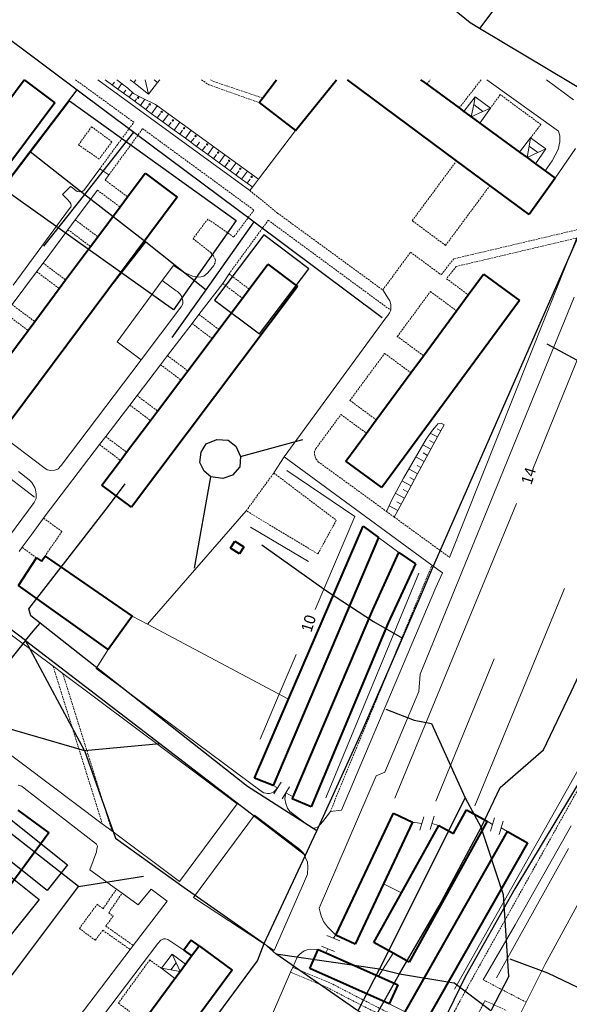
# Model space of a CAD drawing. Extents: x 13 to 4138, y -4831 to -1000.
# Tile 116 of 203: x 1801 to 1959, y -2266 to -1983. Entities that reach past the tile are written whole.
import ezdxf
from ezdxf.enums import TextEntityAlignment as Align

# ---------------------------------------------------------------- set-up
doc = ezdxf.new("R2010")
doc.units = 0
doc.header["$MEASUREMENT"] = 0
doc.linetypes.add('DASHED', pattern=[0.75, 0.5, -0.25])
for name, color, linetype in [('11', 7, 'CONTINUOUS'), ('24', 7, 'CONTINUOUS'), ('37', 7, 'CONTINUOUS'), ('40', 7, 'CONTINUOUS'), ('42', 7, 'CONTINUOUS'), ('6', 7, 'CONTINUOUS'), ('7', 7, 'CONTINUOUS'), ('ДЕТСКИЕ_ПЛОЩАДКИ', 6, 'CONTINUOUS'), ('ПЕШЕХОДНЫЕ_ДОРОЖКИ', 3, 'CONTINUOUS'), ('ПЕШЕХОДНЫЕ_ПЕРЕХОДЫ', 1, 'CONTINUOUS'), ('СПОРТИВНЫЕ_ПЛОЩАДКИ', 3, 'CONTINUOUS'), ('ТРОТУАРЫ', 7, 'CONTINUOUS')]:
    doc.layers.add(name, color=color, linetype=linetype)
doc.styles.get("Standard").update_dxf_attribs({"font": 'txt', "height": 0.2})

msp = doc.modelspace()

# ---------------------------------------------------------------- linework, layer by layer
at = {"layer": '11', "color": 253, "linetype": 'Continuous', "lineweight": 0}
for p, q in [((1867.36, -2031.88), (1823.6, -2000)), ((1880.46, -2014.58), (1869.87, -2028.56)), ((1869.87, -2028.56), (1868.12, -2030.87)), ((1868.12, -2030.87), (1867.36, -2031.88)), ((1904.34, -2131.65), (1910.21, -2135.92)), ((1875.33, -2203.65), (1874.07, -2202.95)), ((1874.27, -2205.35), (1876.38, -2201.95)), ((1876.64, -2206.74), (1878.74, -2203.34)), ((1879.79, -2206.17), (1877.69, -2205.04)), ((1914.16, -2213.48), (1916.79, -2213.89)), ((1916.21, -2215.8), (1917.37, -2211.97)), ((1919.23, -2215.63), (1920.39, -2211.8)), ((1919.72, -2213.89), (1921.65, -2214.42)), ((1935.6, -2213.2), (1937.12, -2214.17)), ((1936.54, -2216.08), (1937.7, -2212.25)), ((1939.04, -2217.06), (1940.2, -2213.23)), ((1939.62, -2215.14), (1941.46, -2216.22)), ((1889.5, -2246.09), (1893.18, -2247.65)), ((1891.34, -2246.87), (1892.07, -2246)), ((1887.97, -2249.16), (1891.65, -2250.72)), ((1889.16, -2251.03), (1889.81, -2249.94)), ((1911.97, -2268.01), (1907.42, -2265.72))]:
    msp.add_line(p, q, dxfattribs=at)
at = {"layer": '24', "color": 253, "linetype": 'DASHED', "lineweight": 0}
for p, q in [((1817.2, -2000), (1833.96, -2012.2)), ((1853.43, -2000), (1855.53, -2001.42)), ((1855.53, -2001.42), (1870.01, -2006.55)), ((1856.05, -2000), (1856.97, -2000.51)), ((1856.97, -2000.51), (1871.03, -2005.22)), ((1918.24, -2001.27), (1919.21, -2000)), ((1933.85, -2000), (1927.55, -2008.08)), ((1939.35, -2004.26), (1936.52, -2008.11)), ((1951.02, -2012.85), (1939.35, -2004.26)), ((1824.16, -2025.62), (1833.96, -2012.2)), ((1948.09, -2016.7), (1951.02, -2012.85)), ((1818.05, -2018.69), (1821.83, -2013.5)), ((1821.83, -2013.5), (1827.67, -2017.82)), ((1826.82, -2027.3), (1836.5, -2014.05)), ((1836.5, -2014.05), (1868.52, -2037.46)), ((1823.99, -2022.8), (1818.05, -2018.69)), ((1827.67, -2017.82), (1823.99, -2022.8)), ((1914.04, -2040.51), (1926.81, -2023.27)), ((1825.7, -2028.83), (1832.17, -2033.65)), ((1823.5, -2031.72), (1830, -2036.57)), ((1867.36, -2031.88), (1875.29, -2038.33)), ((1923.63, -2047.61), (1936.4, -2030.38)), ((1868.52, -2037.46), (1862.7, -2045.21)), ((1875.29, -2038.33), (1905.55, -2060.44)), ((1817.11, -2040.28), (1823.62, -2045.13)), ((1855.22, -2040.03), (1851.02, -2045.69)), ((1862.7, -2045.21), (1855.22, -2040.03)), ((1861.34, -2055.8), (1872.63, -2040.38)), ((1872.63, -2040.38), (1907.86, -2066.28)), ((1923.63, -2047.61), (1914.04, -2040.51)), ((1815.01, -2043.11), (1821.51, -2047.96)), ((1962.45, -2042.88), (1925.99, -2051.48)), ((1851.02, -2045.69), (1856.13, -2049.71)), ((1961.41, -2045.49), (1926.72, -2053.67)), ((1856.13, -2049.71), (1856.86, -2050.62)), ((1905.55, -2060.44), (1913.55, -2049.58)), ((1913.55, -2049.58), (1921.7, -2055.59)), ((1807.85, -2052.7), (1814.36, -2057.55)), ((1856.86, -2050.62), (1857.22, -2051.26)), ((1857.32, -2052.64), (1856.95, -2053.36)), ((1857.22, -2051.26), (1857.41, -2051.81)), ((1857.41, -2051.81), (1857.32, -2052.64)), ((1925.99, -2051.48), (1922.35, -2056.06)), ((1806.01, -2055.18), (1812.51, -2060.02)), ((1921.7, -2055.59), (1922.35, -2056.06)), ((1926.72, -2053.67), (1923.9, -2057.21)), ((1859.52, -2058.55), (1865.19, -2062.82)), ((1867.15, -2060.22), (1861.34, -2055.8)), ((1923.9, -2057.21), (1930.17, -2061.83)), ((1909.75, -2073.8), (1919.27, -2060.89)), ((1919.27, -2060.89), (1926.78, -2066.43)), ((1798.95, -2064.65), (1805.45, -2069.5)), ((1797.03, -2067.22), (1803.53, -2072.07)), ((1852.7, -2067.48), (1858.44, -2071.8)), ((1850.7, -2070.09), (1856.47, -2074.42)), ((1917.27, -2079.34), (1909.75, -2073.8)), ((1843.65, -2079.32), (1849.49, -2083.71)), ((1896.12, -2092.21), (1906.1, -2078.68)), ((1906.1, -2078.68), (1913.66, -2084.24)), ((1841.66, -2081.92), (1847.52, -2086.33)), ((1834.88, -2090.8), (1840.81, -2095.26)), ((1896.12, -2092.21), (1903.68, -2097.78)), ((1832.81, -2093.52), (1838.76, -2097.99)), ((1886.32, -2106.05), (1893.54, -2096.25)), ((1893.54, -2096.25), (1900.85, -2101.63)), ((1825.87, -2102.59), (1831.9, -2107.11)), ((1824.11, -2104.9), (1830.15, -2109.44)), ((1886.32, -2106.05), (1885.91, -2107)), ((1885.91, -2107), (1885.91, -2107.64)), ((1885.91, -2107.64), (1886.09, -2108.47)), ((1886.09, -2108.47), (1886.36, -2109.01)), ((1886.36, -2109.01), (1887, -2109.84)), ((1887, -2109.84), (1906.6, -2124.1)), ((1866.29, -2123.94), (1874.22, -2113.07)), ((1874.22, -2113.07), (1892.2, -2126.67)), ((1813.29, -2129.89), (1807.97, -2126.06)), ((1886.89, -2136.35), (1866.29, -2123.94)), ((1906.6, -2124.1), (1908.86, -2125.75)), ((1908.86, -2125.75), (1924.8, -2137.35)), ((1892.2, -2126.67), (1886.89, -2136.35)), ((1813.29, -2129.89), (1808.43, -2136.96)), ((1805.93, -2137.47), (1801.85, -2134.43)), ((1890.49, -2210.39), (1919.7, -2139.55)), ((1810.74, -2168.63), (1824.9, -2213.93)), ((1813.52, -2170.7), (1827.68, -2216.01)), ((1978.53, -2173.97), (1956.32, -2213.73)), ((1956.32, -2213.73), (1929.18, -2262.31)), ((1825.14, -2238.38), (1828.95, -2232.75)), ((1826.75, -2239.56), (1830.57, -2233.91)), ((1818.3, -2244.05), (1823.42, -2237.11)), ((1823.42, -2237.11), (1825.14, -2238.38)), ((1826.75, -2239.56), (1828.03, -2240.5)), ((1828.03, -2240.5), (1825.9, -2243.38)), ((1822.9, -2247.45), (1818.3, -2244.05)), ((1825.03, -2244.57), (1822.9, -2247.45)), ((1825.03, -2244.57), (1832.91, -2250.12)), ((1825.9, -2243.38), (1833.8, -2248.95)), ((1838.54, -2253.12), (1829.52, -2265.53)), ((1841.89, -2255.48), (1838.54, -2253.12)), ((1889.36, -2260.92), (1879.05, -2256.63)), ((1890.34, -2259.66), (1879.67, -2255.22)), ((1934.43, -2258.81), (1946.81, -2265.29)), ((1897.99, -2265.38), (1889.36, -2260.92)), ((1898.97, -2264.12), (1890.34, -2259.66)), ((1920.82, -2277.92), (1929.18, -2262.31)), ((1907.18, -2268.3), (1898.97, -2264.12)), ((1928.17, -2277.65), (1934.99, -2264.83)), ((1934.99, -2264.83), (1941.12, -2267.62)), ((1829.52, -2265.53), (1832.76, -2267.92)), ((1906.2, -2269.56), (1897.99, -2265.38))]:
    msp.add_line(p, q, dxfattribs=at)
at = {"layer": '24', "color": 253, "linetype": 'Continuous', "lineweight": 0}
for p, q in [((1956.13, -2014.75), (1935.52, -2000)), ((1960.43, -2005.79), (1952.7, -2000)), ((1956.53, -2016.08), (1956.13, -2014.75)), ((1956.53, -2017.88), (1956.53, -2016.08)), ((1956.02, -2020.06), (1956.53, -2017.88)), ((1954.29, -2023.27), (1956.02, -2020.06)), ((1955.12, -2028.24), (1960.98, -2019.76)), ((1952.3, -2026.18), (1954.29, -2023.27)), ((1824.16, -2025.62), (1819.6, -2031.83)), ((1826.82, -2027.3), (1824.16, -2025.62)), ((1825.7, -2028.83), (1826.82, -2027.3)), ((1815.76, -2030.64), (1813.48, -2033.01)), ((1813.48, -2033.01), (1814.85, -2034.38)), ((1816.22, -2031.01), (1815.76, -2030.64)), ((1816.86, -2031.55), (1816.22, -2031.01)), ((1817.68, -2032.1), (1816.86, -2031.55)), ((1817.11, -2040.28), (1823.5, -2031.72)), ((1818.42, -2032.22), (1817.68, -2032.1)), ((1819.09, -2032.12), (1818.42, -2032.22)), ((1819.6, -2031.83), (1819.09, -2032.12)), ((1814.85, -2034.38), (1815.58, -2035.21)), ((1815.58, -2035.21), (1815.83, -2035.65)), ((1815.83, -2035.65), (1815.97, -2036.12)), ((1815.49, -2037.03), (1799.28, -2059.07)), ((1815.86, -2036.58), (1815.49, -2037.03)), ((1815.97, -2036.12), (1815.86, -2036.58)), ((1815.01, -2043.11), (1817.11, -2040.28)), ((1807.85, -2052.7), (1815.01, -2043.11)), ((1961.41, -2045.49), (1924.8, -2137.35)), ((1806.01, -2055.18), (1807.85, -2052.7)), ((1798.95, -2064.65), (1806.01, -2055.18)), ((1842.1, -2057.67), (1845.38, -2053.38)), ((1845.38, -2053.38), (1848.48, -2055.39)), ((1848.48, -2055.39), (1849.76, -2056.03)), ((1854.14, -2056.48), (1855.24, -2055.48)), ((1855.24, -2055.48), (1856.95, -2053.36)), ((1846.11, -2060.68), (1842.1, -2057.67)), ((1849.76, -2056.03), (1850.86, -2056.48)), ((1850.86, -2056.48), (1851.59, -2056.57)), ((1851.59, -2056.57), (1852.22, -2056.76)), ((1852.22, -2056.76), (1853.32, -2056.66)), ((1852.7, -2067.48), (1859.52, -2058.55)), ((1853.32, -2056.66), (1854.14, -2056.48)), ((1859.52, -2058.55), (1861.34, -2055.8)), ((1846.57, -2060.87), (1846.11, -2060.68)), ((1847.12, -2061.41), (1846.57, -2060.87)), ((1906.21, -2061.44), (1905.55, -2060.44)), ((1847.57, -2062.05), (1847.12, -2061.41)), ((1847.85, -2062.88), (1847.57, -2062.05)), ((1848.03, -2063.61), (1847.85, -2062.88)), ((1848.03, -2064.43), (1848.03, -2063.61)), ((1906.85, -2062.44), (1906.21, -2061.44)), ((1907.58, -2063.54), (1906.85, -2062.44)), ((1907.86, -2064.64), (1907.58, -2063.54)), ((1916.31, -2170.93), (1960.58, -2062.46)), ((1836.05, -2080.55), (1847.21, -2065.8)), ((1847.21, -2065.8), (1847.57, -2065.25)), ((1847.57, -2065.25), (1848.03, -2064.43)), ((1907.04, -2067.74), (1907.49, -2067.01)), ((1907.49, -2067.01), (1907.86, -2066.28)), ((1907.86, -2066.28), (1907.86, -2064.64)), ((1850.7, -2070.09), (1852.7, -2067.48)), ((1877.24, -2108.47), (1906.4, -2068.47)), ((1906.4, -2068.47), (1907.04, -2067.74)), ((1843.65, -2079.32), (1850.7, -2070.09)), ((1813.06, -2110.92), (1836.05, -2080.55)), ((1841.66, -2081.92), (1843.65, -2079.32)), ((1834.88, -2090.8), (1841.66, -2081.92)), ((1832.81, -2093.52), (1834.88, -2090.8)), ((1783.55, -2092.88), (1808.09, -2111.51)), ((1825.87, -2102.59), (1832.81, -2093.52)), ((1824.11, -2104.9), (1825.87, -2102.59)), ((1808.43, -2125.42), (1824.11, -2104.9)), ((1919.7, -2139.55), (1877.24, -2108.47)), ((1808.09, -2111.51), (1809.05, -2112.15)), ((1809.05, -2112.15), (1810, -2112.39)), ((1810, -2112.39), (1811.25, -2112.3)), ((1811.25, -2112.3), (1812.12, -2111.97)), ((1812.12, -2111.97), (1813.06, -2110.92)), ((1800.79, -2112.69), (1803.89, -2115.07)), ((1803.89, -2115.07), (1804.67, -2115.85)), ((1804.67, -2115.85), (1805.49, -2117.22)), ((1805.49, -2117.22), (1805.67, -2117.95)), ((1805.67, -2117.95), (1805.86, -2119.09)), ((1805.86, -2120.37), (1805.35, -2121.56)), ((1805.86, -2119.09), (1805.86, -2120.37)), ((1805.35, -2121.56), (1791.6, -2139.94)), ((1804.42, -2130.99), (1807.97, -2126.06)), ((1807.97, -2126.06), (1808.43, -2125.42)), ((1801.85, -2134.43), (1804.42, -2130.99)), ((1800.95, -2135.65), (1801.85, -2134.43)), ((1922.79, -2141.82), (1919.7, -2139.55)), ((1922.79, -2141.82), (1920.86, -2146.05)), ((1920.86, -2146.05), (1893.72, -2210)), ((1784.59, -2149.08), (1810.74, -2168.63)), ((1823.1, -2169.31), (1826.6, -2163.86)), ((1810.74, -2168.63), (1813.52, -2170.7)), ((1824.9, -2213.93), (1767.32, -2170.8)), ((1813.52, -2170.7), (1863.68, -2208.18)), ((1870.61, -2204.55), (1823.1, -2169.31)), ((1915.89, -2175.95), (1916.31, -2170.93)), ((1906.14, -2199.08), (1915.89, -2175.95)), ((1903.64, -2200.19), (1906.14, -2199.08)), ((1801.72, -2203.17), (1800.71, -2202.8)), ((1887.3, -2238.26), (1903.64, -2200.19)), ((1802.45, -2203.71), (1801.72, -2203.17)), ((1823.22, -2219.77), (1802.45, -2203.71)), ((1871.33, -2205.01), (1870.61, -2204.55)), ((1871.9, -2205.12), (1871.33, -2205.01)), ((1872.43, -2205.23), (1871.9, -2205.12)), ((1872.99, -2205.2), (1872.43, -2205.23)), ((1873.64, -2205.08), (1872.99, -2205.2)), ((1874.13, -2204.82), (1873.64, -2205.08)), ((1874.55, -2204.48), (1874.13, -2204.82)), ((1875.33, -2203.65), (1874.55, -2204.48)), ((1877.46, -2206.14), (1877.69, -2205.04)), ((1863.68, -2208.18), (1847.06, -2230.52)), ((1877.44, -2206.82), (1877.46, -2206.14)), ((1877.71, -2208.15), (1877.44, -2206.82)), ((1878.2, -2209.51), (1877.71, -2208.15)), ((1878.86, -2210.38), (1878.2, -2209.51)), ((1883.91, -2214.26), (1878.86, -2210.38)), ((1890.49, -2210.39), (1889.56, -2211.68)), ((1893.72, -2210), (1890.49, -2210.39)), ((1827.68, -2216.01), (1824.9, -2213.93)), ((1868.67, -2211.48), (1851.17, -2235.14)), ((1881.62, -2221.25), (1868.67, -2211.48)), ((1885.09, -2215.01), (1883.91, -2214.26)), ((1888.34, -2213.31), (1886.96, -2214.85)), ((1889.56, -2211.68), (1888.34, -2213.31)), ((1952.31, -2254.33), (1974.28, -2213.71)), ((1847.06, -2230.52), (1827.68, -2216.01)), ((1885.95, -2215.23), (1885.09, -2215.01)), ((1886.96, -2214.85), (1885.95, -2215.23)), ((1959.73, -2214.58), (1943.67, -2243.06)), ((1823.49, -2220.41), (1823.22, -2219.77)), ((1821.29, -2227.23), (1823.22, -2222.06)), ((1823.22, -2222.06), (1823.31, -2221.24)), ((1823.31, -2221.24), (1823.49, -2220.41)), ((1882.81, -2222.44), (1881.62, -2221.25)), ((1883.36, -2223.72), (1882.81, -2222.44)), ((1883.91, -2225), (1883.36, -2223.72)), ((1884, -2226.37), (1883.91, -2225)), ((1828.95, -2232.75), (1821.29, -2227.23)), ((1883.88, -2228.43), (1882.72, -2231.12)), ((1883.88, -2228.43), (1884, -2226.37)), ((1882.72, -2231.12), (1874.32, -2250.42)), ((1905.78, -2231.25), (1910.92, -2233.83)), ((1830.57, -2233.91), (1828.95, -2232.75)), ((1835.24, -2237.28), (1830.57, -2233.91)), ((1838.99, -2232.8), (1835.24, -2237.28)), ((1843.55, -2236.18), (1838.99, -2232.8)), ((1833.8, -2248.95), (1843.55, -2236.18)), ((1851.17, -2235.14), (1874.32, -2250.42)), ((1887.54, -2239.4), (1887.3, -2238.26)), ((1887.81, -2240.38), (1887.54, -2239.4)), ((1888.51, -2242.05), (1887.81, -2240.38)), ((1889.62, -2243.58), (1888.51, -2242.05)), ((1892.07, -2246), (1889.62, -2243.58)), ((1943.67, -2243.06), (1934.43, -2258.81)), ((1840.83, -2248.41), (1841.75, -2247.4)), ((1841.75, -2247.4), (1842.5, -2247.05)), ((1842.5, -2247.05), (1843.08, -2247.02)), ((1843.08, -2247.02), (1843.77, -2247.26)), ((1843.77, -2247.26), (1848.38, -2250.34)), ((1796.62, -2297.69), (1832.91, -2250.12)), ((1803.12, -2298.15), (1840.83, -2248.41)), ((1832.91, -2250.12), (1833.8, -2248.95)), ((1882.25, -2250.95), (1881.68, -2251.44)), ((1882.93, -2250.53), (1882.25, -2250.95)), ((1883.8, -2250.23), (1882.93, -2250.53)), ((1884.67, -2250.01), (1883.8, -2250.23)), ((1887.03, -2250.07), (1884.67, -2250.01)), ((1881.04, -2252.09), (1879.67, -2255.22)), ((1881.68, -2251.44), (1881.04, -2252.09)), ((1904.34, -2257.79), (1908.51, -2251.16)), ((1879.05, -2256.63), (1848.83, -2325.81)), ((1879.67, -2255.22), (1879.05, -2256.63)), ((1946.81, -2265.29), (1952.31, -2254.33)), ((1932.59, -2293.64), (1946.81, -2265.29))]:
    msp.add_line(p, q, dxfattribs=at)
at = {"layer": '37', "color": 253, "linetype": 'Continuous', "lineweight": 0}
for p, q in [((1826.14, -2000.33), (1825.69, -2000)), ((1829.37, -2002.68), (1826.14, -2000.33)), ((1827.76, -2001.5), (1828.39, -2000.63)), ((1832.25, -2002.39), (1829.08, -2000)), ((1829.37, -2002.68), (1830.53, -2001.09)), ((1832.61, -2005.03), (1829.37, -2002.68)), ((1830.99, -2003.86), (1831.62, -2002.99)), ((1833.92, -2003.92), (1832.25, -2002.39)), ((1832.61, -2005.03), (1833.56, -2003.73)), ((1836.29, -2005.17), (1833.92, -2003.92)), ((1835.84, -2007.38), (1832.61, -2005.03)), ((1834.22, -2006.21), (1834.75, -2005.48)), ((1835.84, -2007.38), (1837.14, -2005.6)), ((1839.08, -2009.74), (1835.84, -2007.38)), ((1840.19, -2007.12), (1836.29, -2005.17)), ((1837.46, -2008.56), (1838.21, -2007.53)), ((1839.08, -2009.74), (1840.7, -2007.5)), ((1869.87, -2028.56), (1840.19, -2007.12)), ((1842.31, -2012.09), (1839.08, -2009.74)), ((1840.69, -2010.91), (1841.59, -2009.69)), ((1842.31, -2012.09), (1843.95, -2009.84)), ((1845.55, -2014.44), (1842.31, -2012.09)), ((1843.93, -2013.27), (1844.67, -2012.25)), ((1845.55, -2014.44), (1847.19, -2012.18)), ((1848.78, -2016.8), (1845.55, -2014.44)), ((1847.16, -2015.62), (1847.97, -2014.51)), ((1848.78, -2016.8), (1850.43, -2014.52)), ((1852.02, -2019.15), (1848.78, -2016.8)), ((1850.4, -2017.97), (1851.28, -2016.75)), ((1852.02, -2019.15), (1852.86, -2017.98)), ((1855.25, -2021.5), (1852.02, -2019.15)), ((1853.63, -2020.33), (1854.54, -2019.08)), ((1855.25, -2021.5), (1856.92, -2019.21)), ((1858.48, -2023.86), (1855.25, -2021.5)), ((1856.87, -2022.68), (1857.76, -2021.45)), ((1858.48, -2023.86), (1860.16, -2021.55)), ((1861.72, -2026.21), (1858.48, -2023.86)), ((1860.1, -2025.03), (1861.07, -2023.7)), ((1861.72, -2026.21), (1863.41, -2023.89)), ((1864.95, -2028.56), (1861.72, -2026.21)), ((1863.34, -2027.39), (1864.22, -2026.17)), ((1864.95, -2028.56), (1866.65, -2026.23)), ((1868.19, -2030.92), (1864.95, -2028.56)), ((1866.57, -2029.74), (1867.44, -2028.54)), ((1919.84, -2100.73), (1918.03, -2103.38)), ((1921.1, -2099.34), (1919.84, -2100.73)), ((1921.37, -2098.92), (1921.1, -2099.34)), ((1922.23, -2100.96), (1921.24, -2100.42)), ((1923.18, -2099.2), (1921.28, -2102.72)), ((1922.35, -2098.78), (1921.37, -2098.92)), ((1923.18, -2099.2), (1922.35, -2098.78)), ((1918.03, -2103.38), (1911.49, -2114.53)), ((1920.33, -2104.48), (1919.01, -2103.76)), ((1921.28, -2102.72), (1919.24, -2101.61)), ((1921.28, -2102.72), (1919.38, -2106.24)), ((1919.38, -2106.24), (1917.08, -2105)), ((1919.38, -2106.24), (1917.48, -2109.76)), ((1917.48, -2109.76), (1915.06, -2108.45)), ((1918.43, -2108), (1917.16, -2107.31)), ((1915.59, -2113.28), (1913.03, -2111.9)), ((1916.54, -2111.52), (1915.49, -2110.95)), ((1917.48, -2109.76), (1915.59, -2113.28)), ((1911.49, -2114.53), (1908.15, -2120.8)), ((1914.64, -2115.04), (1913.36, -2114.35)), ((1915.59, -2113.28), (1913.69, -2116.8)), ((1913.69, -2116.8), (1911.04, -2115.37)), ((1912.74, -2118.56), (1911.41, -2117.85)), ((1913.69, -2116.8), (1911.79, -2120.32)), ((1908.15, -2120.8), (1906.6, -2124.1)), ((1911.79, -2120.32), (1909.16, -2118.9)), ((1911.79, -2120.32), (1909.89, -2123.84)), ((1909.89, -2123.84), (1907.36, -2122.48)), ((1910.84, -2122.08), (1909.61, -2121.41)), ((1909.89, -2123.84), (1908.86, -2125.75))]:
    msp.add_line(p, q, dxfattribs=at)
for centre in [(1835.19, -2005.13), (1838.53, -2007.06), (1841.98, -2009.21), (1845.21, -2011.67), (1848.44, -2013.91), (1851.73, -2016.16), (1855.02, -2018.57), (1858.2, -2020.92), (1861.38, -2023.27), (1864.56, -2025.57), (1867.85, -2027.88)]:
    msp.add_circle(centre, 0.2, dxfattribs=at)
at = {"layer": '40', "color": 253, "linetype": 'Continuous', "lineweight": 0}
for p, q in [((1829.18, -2075.35), (1842.1, -2057.67)), ((1836.05, -2080.55), (1829.18, -2075.35)), ((1962.25, -2078.68), (1948.77, -2111.94)), ((1788.92, -2107.35), (1805.37, -2120.07)), ((1877.24, -2108.47), (1874.22, -2113.07)), ((1897.54, -2125.56), (1878.01, -2112.37)), ((1944.03, -2121.81), (1909.06, -2206.59)), ((1866.29, -2123.94), (1837.91, -2156.53)), ((1886.14, -2152.33), (1897.54, -2125.56)), ((1867.48, -2128.66), (1884.24, -2138.53)), ((1889.18, -2206.49), (1915.9, -2141.92)), ((1957.79, -2146.32), (1932.02, -2208.79)), ((1833.53, -2154.2), (1837.91, -2156.53)), ((1837.91, -2156.53), (1878.46, -2178.1)), ((1875.78, -2176.68), (1880.63, -2165.28)), ((1920.81, -2207.43), (1937.58, -2166.48)), ((1870.27, -2189.62), (1875.78, -2176.68)), ((1965.78, -2191.27), (1926.15, -2261.53)), ((1958.97, -2221.07), (1938.28, -2258.28))]:
    msp.add_line(p, q, dxfattribs=at)
at = {"layer": '6', "color": 253, "linetype": 'Continuous', "lineweight": 40}
for p, q in [((1797.43, -2006.75), (1802.43, -2000.05)), ((1802.43, -2000.05), (1811.23, -2006.61)), ((1871.03, -2005.22), (1875.04, -2000)), ((1880.46, -2014.58), (1892.24, -2000)), ((1926.81, -2023.27), (1895.4, -2000)), ((1916.94, -2000.32), (1916.51, -2000)), ((1916.94, -2000.32), (1918.24, -2001.27)), ((1918.24, -2001.27), (1927.55, -2008.08)), ((1811.23, -2006.61), (1763.51, -2070.63)), ((1870.01, -2006.55), (1871.03, -2005.22)), ((1870.01, -2006.55), (1880.46, -2014.58)), ((1927.55, -2008.08), (1928.91, -2009.08)), ((1928.91, -2009.08), (1931.01, -2010.61)), ((1931.01, -2010.61), (1933.5, -2012.43)), ((1933.5, -2012.43), (1944.92, -2020.79)), ((1944.92, -2020.79), (1947.06, -2022.35)), ((1936.4, -2030.38), (1926.81, -2023.27)), ((1947.06, -2022.35), (1949.51, -2024.14)), ((1949.51, -2024.14), (1952.3, -2026.18)), ((1832.17, -2033.65), (1837.23, -2026.88)), ((1837.23, -2026.88), (1846.43, -2033.74)), ((1952.3, -2026.18), (1955.12, -2028.24)), ((1955.12, -2028.24), (1947.63, -2038.7)), ((1947.63, -2038.7), (1936.4, -2030.38)), ((1846.43, -2033.74), (1798.7, -2097.76)), ((1830, -2036.57), (1832.17, -2033.65)), ((1823.62, -2045.13), (1830, -2036.57)), ((1821.51, -2047.96), (1823.62, -2045.13)), ((1814.36, -2057.55), (1821.51, -2047.96)), ((1867.15, -2060.22), (1872.54, -2053.04)), ((1872.54, -2053.04), (1881.04, -2059.43)), ((1812.51, -2060.02), (1814.36, -2057.55)), ((1930.17, -2061.83), (1934.58, -2055.86)), ((1934.58, -2055.86), (1944.88, -2063.45)), ((1805.45, -2069.5), (1812.51, -2060.02)), ((1881.04, -2059.43), (1833.34, -2122.89)), ((1865.19, -2062.82), (1867.15, -2060.22)), ((1858.44, -2071.8), (1865.19, -2062.82)), ((1944.88, -2063.45), (1905.25, -2117.24)), ((1926.78, -2066.43), (1930.17, -2061.83)), ((1917.27, -2079.34), (1926.78, -2066.43)), ((1803.53, -2072.07), (1805.45, -2069.5)), ((1796.83, -2081.06), (1803.53, -2072.07)), ((1856.47, -2074.42), (1858.44, -2071.8)), ((1849.49, -2083.71), (1856.47, -2074.42)), ((1913.66, -2084.24), (1917.27, -2079.34)), ((1847.52, -2086.33), (1849.49, -2083.71)), ((1840.81, -2095.26), (1847.52, -2086.33)), ((1903.68, -2097.78), (1913.66, -2084.24)), ((1838.76, -2097.99), (1840.81, -2095.26)), ((1831.9, -2107.11), (1838.76, -2097.99)), ((1900.85, -2101.63), (1903.68, -2097.78)), ((1894.94, -2109.64), (1900.85, -2101.63)), ((1824.79, -2116.57), (1830.15, -2109.44)), ((1830.15, -2109.44), (1831.9, -2107.11)), ((1905.25, -2117.24), (1894.94, -2109.64)), ((1833.34, -2122.89), (1824.79, -2116.57)), ((1878.46, -2178.1), (1899.91, -2128.35)), ((1899.91, -2128.35), (1904.34, -2131.65)), ((1904.34, -2131.65), (1874.07, -2202.95)), ((1861.78, -2134.71), (1863.03, -2132.72)), ((1864.37, -2136.32), (1861.78, -2134.71)), ((1863.03, -2132.72), (1865.61, -2134.34)), ((1865.61, -2134.34), (1864.37, -2136.32)), ((1800.79, -2145.39), (1805.93, -2137.47)), ((1805.93, -2137.47), (1807.41, -2138.47)), ((1807.41, -2138.47), (1808.43, -2136.96)), ((1808.43, -2136.96), (1833.53, -2154.2)), ((1902.71, -2152.43), (1910.21, -2135.92)), ((1910.21, -2135.92), (1914.95, -2139.16)), ((1914.95, -2139.16), (1907.15, -2156.18)), ((1826.6, -2163.86), (1800.79, -2145.39)), ((1833.53, -2154.2), (1826.6, -2163.86)), ((1879.79, -2206.17), (1902.71, -2152.43)), ((1907.15, -2156.18), (1884.93, -2209.08)), ((1868.64, -2200.86), (1878.46, -2178.1)), ((1874.07, -2202.95), (1868.64, -2200.86)), ((1879.52, -2206.82), (1879.79, -2206.17)), ((1884.93, -2209.08), (1879.52, -2206.82)), ((1800.57, -2209.99), (1809.49, -2216.56)), ((1892.07, -2246), (1908.64, -2210.88)), ((1908.64, -2210.88), (1914.16, -2213.48)), ((1925.86, -2216.75), (1929.64, -2209.91)), ((1929.64, -2209.91), (1935.6, -2213.2)), ((1914.16, -2213.48), (1905.78, -2231.25)), ((1935.6, -2213.2), (1913.19, -2253.74)), ((1809.49, -2216.56), (1761.63, -2281.45)), ((1910.92, -2233.83), (1921.65, -2214.42)), ((1911.97, -2268.01), (1941.46, -2216.22)), ((1921.65, -2214.42), (1925.86, -2216.75)), ((1941.46, -2216.22), (1947.15, -2219.46)), ((1947.15, -2219.46), (1917.65, -2271.25)), ((1905.78, -2231.25), (1897.59, -2248.6)), ((1903.02, -2248.12), (1910.92, -2233.83)), ((1850.44, -2247.45), (1848.38, -2250.34)), ((1852.73, -2249.02), (1850.44, -2247.45)), ((1897.59, -2248.6), (1892.07, -2246)), ((1908.51, -2251.16), (1903.02, -2248.12)), ((1848.38, -2250.34), (1850.59, -2251.93)), ((1850.59, -2251.93), (1852.73, -2249.02)), ((1852.73, -2249.02), (1862.22, -2256.01)), ((1884.59, -2255.54), (1887.03, -2250.07)), ((1887.03, -2250.07), (1889.16, -2251.03)), ((1889.16, -2251.03), (1904.34, -2257.79)), ((1848.83, -2254.31), (1850.59, -2251.93)), ((1913.19, -2253.74), (1908.51, -2251.16)), ((1845.77, -2258.47), (1847.3, -2256.39)), ((1847.3, -2256.39), (1848.83, -2254.31)), ((1862.22, -2256.01), (1851.7, -2270.3)), ((1907.42, -2265.72), (1884.59, -2255.54)), ((1836.66, -2270.83), (1845.77, -2258.47)), ((1904.34, -2257.79), (1909.86, -2260.25)), ((1909.86, -2260.25), (1907.42, -2265.72))]:
    msp.add_line(p, q, dxfattribs=at)
at = {"layer": '7', "color": 253, "linetype": 'Continuous', "lineweight": 0}
for p, q in [((1833.94, -2000.79), (1832.95, -2000)), ((1833.94, -2000.79), (1834.57, -2000)), ((1838.14, -2004.15), (1833.94, -2000.79)), ((1838.14, -2004.15), (1837.19, -2000)), ((1838.14, -2004.15), (1840.81, -2000.81)), ((1840.81, -2000.81), (1839.81, -2000)), ((1840.81, -2000.81), (1841.45, -2000)), ((1928.91, -2009.08), (1932.13, -2004.92)), ((1931.01, -2010.61), (1931.74, -2007.09)), ((1931.74, -2007.09), (1932.13, -2004.92)), ((1931.74, -2007.09), (1934.39, -2009.08)), ((1932.13, -2004.92), (1936.52, -2008.11)), ((1934.39, -2009.08), (1931.01, -2010.61)), ((1936.52, -2008.11), (1933.5, -2012.43)), ((1936.52, -2008.11), (1934.39, -2009.08)), ((1944.92, -2020.79), (1948.09, -2016.7)), ((1947.66, -2019.07), (1948.09, -2016.7)), ((1948.09, -2016.7), (1952.48, -2019.89)), ((1947.06, -2022.35), (1947.66, -2019.07)), ((1950.15, -2020.95), (1947.06, -2022.35)), ((1947.66, -2019.07), (1950.15, -2020.95)), ((1952.48, -2019.89), (1949.51, -2024.14)), ((1952.48, -2019.89), (1950.15, -2020.95)), ((1841.89, -2255.48), (1844.96, -2251.42)), ((1846.13, -2253.9), (1844.6, -2255.93)), ((1844.96, -2251.42), (1848.83, -2254.31)), ((1844.96, -2251.42), (1846.13, -2253.9)), ((1846.13, -2253.9), (1847.3, -2256.39)), ((1845.77, -2258.47), (1841.89, -2255.48)), ((1844.6, -2255.93), (1841.89, -2255.48)), ((1847.3, -2256.39), (1844.6, -2255.93))]:
    msp.add_line(p, q, dxfattribs=at)
at = {"layer": 'ДЕТСКИЕ_ПЛОЩАДКИ'}
for points in [[(1796.3, -2031.25), (1815.49, -2006.01), (1863.42, -2040.47), (1845.38, -2066.13)], [(1763.54, -2196.89), (1769.45, -2189.52), (1814.93, -2225.79), (1809.02, -2233.16)]]:
    msp.add_lwpolyline(points, close=True, dxfattribs=at)
at = {"layer": 'ПЕШЕХОДНЫЕ_ДОРОЖКИ'}
for points in [[(2069.65, -1802), (2053.36, -1824.28), (2032.38, -1852.97), (2016.52, -1874.67), (1933.39, -1985.21)], [(2038.37, -2040.71), (2020.51, -2032.67), (1982.57, -2016.84), (1979.33, -2012.67), (1933.39, -1985.21), (1930.67, -1983.59), (1892.5, -1952.55), (1835.68, -1910.14), (1816.53, -1893.93), (1806.97, -1885.84), (1792.87, -1879.26)], [(1933.87, -2215), (1939.28, -2203.5), (1951.77, -2192.71), (1959.73, -2176.05), (1975.99, -2141.64), (1995.73, -2099.09), (2004.72, -2090.64), (2011.69, -2086.94), (2021.65, -2085.77), (2022.74, -2082.81), (2021.3, -2079.79), (2020.38, -2075.9), (2022.56, -2066.8), (2024.93, -2060.31), (2035.96, -2043.24), (2038.37, -2040.71), (2040.8, -2038.17), (2060.52, -2006), (2063.48, -1993.7), (2081.62, -1970.19), (2088.51, -1959.25), (2092.34, -1951.91)], [(1771.01, -1993.28), (1783.89, -1977.64), (1817.67, -2002.87), (1833.96, -2015.03), (1868.58, -2040.88), (1905.36, -2068.35)], [(1792.04, -2036.44), (1804.11, -2020.62), (1817.67, -2002.87)], [(1808.1, -2047.85), (1819.84, -2032.95), (1833.96, -2015.03)], [(1804.11, -2020.62), (1819.84, -2032.95), (1837.42, -2046.64), (1854.77, -2060.37)], [(1871.46, -2248.39), (1883.31, -2222.98), (1885.04, -2219.23), (1886.56, -2215.97), (1899.11, -2188.58), (1911.24, -2160.59), (1916.2, -2149.11), (1919.84, -2140.44), (1959.15, -2051.01), (1970.19, -2025.9)], [(1845.04, -2074.11), (1854.77, -2060.37), (1868.58, -2040.88)], [(1826.27, -2060.77), (1837.42, -2046.64)], [(2015.22, -2110.01), (1995.73, -2099.09), (1952.84, -2076.04)], [(1864.62, -2108.32), (1864.44, -2111.34), (1862.37, -2113.71), (1859.52, -2114.63), (1856.13, -2114.18), (1854.24, -2112.58), (1852.93, -2110.04), (1853.35, -2107.11), (1854.76, -2104.72), (1857.85, -2103.45), (1861.1, -2103.64), (1863.35, -2105.33), (1864.62, -2108.32)], [(1864.62, -2108.32), (1882.55, -2103.4)], [(1851.38, -2140.46), (1856.13, -2114.18)], [(1802.77, -2161.2), (1751.23, -2122.1), (1746.56, -2118.55), (1743.19, -2116.08)], [(1886.56, -2215.97), (1866.65, -2203.2), (1807.02, -2156.29), (1804.32, -2154.17), (1803.77, -2152.14), (1826.69, -2122.63), (1831.48, -2116.2)], [(1870.74, -2133.7), (1889.41, -2146.99)], [(1726.38, -2146.23), (1733.96, -2145.01), (1785.41, -2182.87), (1819.77, -2192.92), (1828.74, -2218.11), (1848.42, -2232.23), (1871.46, -2248.39), (1874.81, -2251.37)], [(1889.41, -2146.99), (1902.9, -2155.78)], [(1802.77, -2161.2), (1805.05, -2158.58), (1807.02, -2156.29)], [(1902.9, -2155.78), (1911.24, -2160.59)], [(1819.77, -2192.92), (1802.77, -2161.2), (1785.41, -2182.87)], [(1802.77, -2161.2), (1841.45, -2190.87), (1863.29, -2207.62), (1883.31, -2222.98)], [(1786.74, -2266.82), (1792.82, -2264.89), (1799.32, -2256.91), (1818.03, -2231.97), (1792.26, -2211.84), (1753.46, -2181.56)], [(1906.46, -2180.99), (1914.6, -2184.14), (1919.61, -2185.14), (1929.27, -2206.5), (1933.87, -2215)], [(1819.77, -2192.92), (1841.45, -2190.87)], [(1929.27, -2206.5), (1904.58, -2255.67), (1898.38, -2267.77)], [(1902.97, -2270.24), (1910.4, -2257.07), (1921.74, -2237.55), (1933.87, -2215)], [(1940.3, -2234.4), (1933.87, -2215)], [(1818.03, -2231.97), (1836.76, -2229.02)], [(1941.85, -2257.73), (1940.3, -2234.4)], [(1817.19, -2324.3), (1818.55, -2322.47), (1829.07, -2308.2), (1864.11, -2260.75), (1869.52, -2253.41), (1871.46, -2248.39)], [(1916.13, -2280), (1902.97, -2270.24), (1898.38, -2267.77), (1874.81, -2251.37)], [(1874.81, -2251.37), (1904.58, -2255.67), (1910.4, -2257.07), (1926.04, -2259.71)], [(1941.85, -2257.73), (1936.69, -2267.71), (1926.04, -2259.71)]]:
    msp.add_lwpolyline(points, dxfattribs=at)
at = {"layer": 'ПЕШЕХОДНЫЕ_ПЕРЕХОДЫ'}
msp.add_lwpolyline([(1973.61, -2265.12), (1968.64, -2264.4), (1953, -2256.91), (1942.16, -2252.84)], dxfattribs=at)
at = {"layer": 'СПОРТИВНЫЕ_ПЛОЩАДКИ'}
for points in [[(1857.18, -2063.33), (1870.14, -2073.09), (1884.32, -2054.35), (1871.36, -2044.59)], [(1778.17, -2231.07), (1786.99, -2220.02), (1806.73, -2235.71), (1797.91, -2246.76)]]:
    msp.add_lwpolyline(points, close=True, dxfattribs=at)
at = {"layer": 'ТРОТУАРЫ'}
msp.add_lwpolyline([(2172.8, -1859.09), (2168.64, -1865.44), (2166.41, -1868.86), (2164.68, -1870.6), (2147.69, -1897.97), (2119.2, -1946.57), (2114.98, -1953.7), (2064.82, -2036.35), (2047.64, -2062.81), (2018.47, -2108.3), (1943.55, -2232.7), (1929.29, -2258.01), (1919.39, -2278.3), (1918.48, -2286.61), (1913.88, -2293.78), (1910.81, -2303.67), (1903.05, -2319.44), (1882.48, -2359.02), (1838.51, -2463.16), (1836.68, -2467.99), (1820.75, -2512.6), (1797.93, -2566.28), (1799.96, -2571.53), (1797.93, -2575.82)], dxfattribs=at)

# ---------------------------------------------------------------- texts
at = {"layer": '42', "color": 253, "linetype": 'Continuous', "lineweight": 0}
for s, p in [('14', (1947.47, -2113.9)), ('10', (1884.19, -2156.32))]:
    msp.add_text(s, height=3.2, rotation=72.7208, dxfattribs=at).set_placement(p, align=Align.MIDDLE)

doc.saveas('drawing.dxf')
